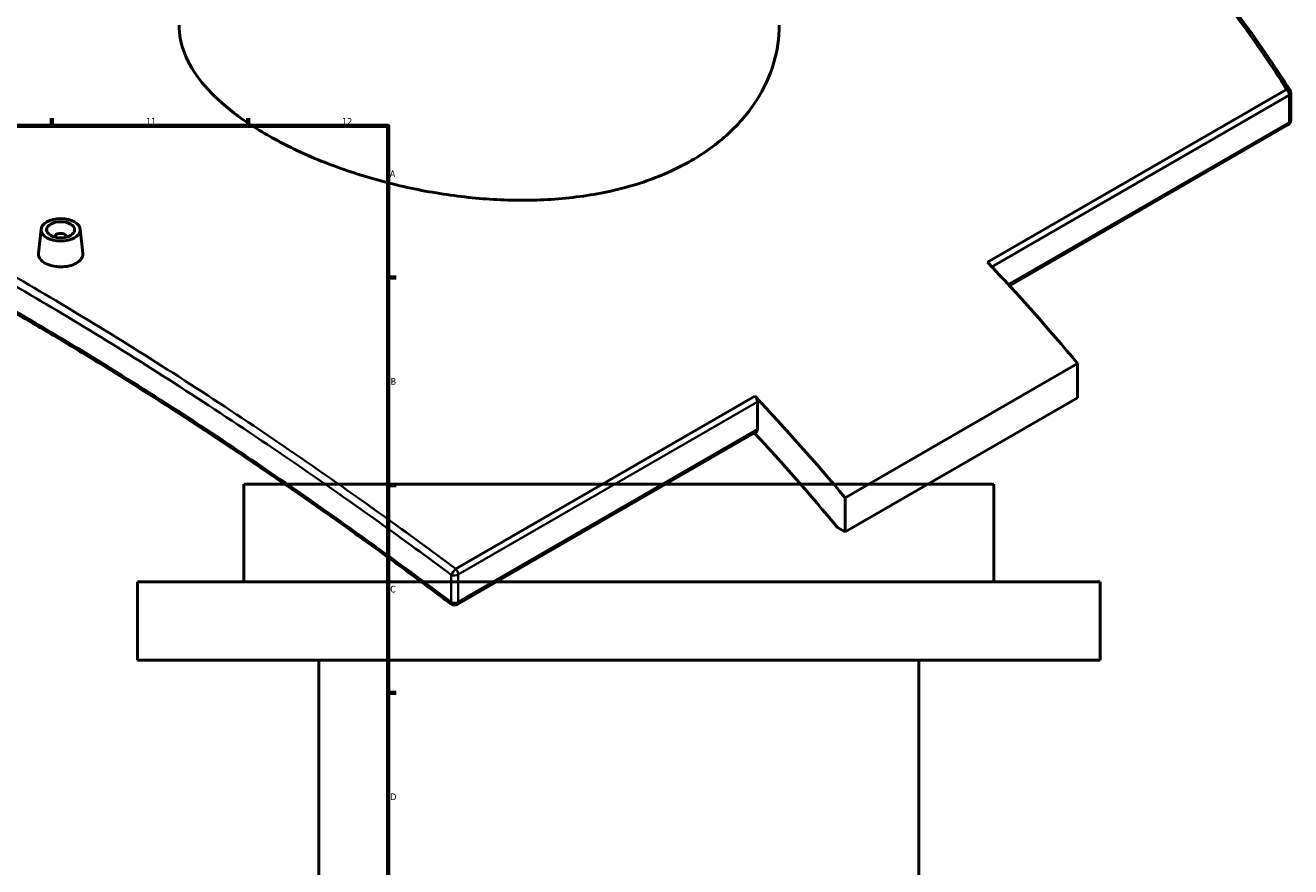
# Model space of a CAD drawing. Header units: millimetres. Extents: x -604 to 1143, y -304 to 894.
# Tile 9 of 10: x 691 to 1143, y 309 to 610. Entities that reach past the tile are written whole.
import ezdxf

# ---------------------------------------------------------------- set-up
doc = ezdxf.new("R2010")
doc.units = ezdxf.units.MM
for name, color, linetype, lineweight in [('Border (ANSI)', 7, 'Continuous', 70), ('Visible (ANSI)', 7, 'Continuous', 50), ('Visible Narrow (ANSI)', 7, 'Continuous', 35)]:
    doc.layers.add(name, color=color, linetype=linetype, lineweight=lineweight)
doc.styles.add('Note Text (ANSI)', font='tahoma.ttf')

# ---------------------------------------------------------------- blocks, each defined once
blk = doc.blocks.new('Borders Default Border')
at = {"layer": 'Border (ANSI)'}
for p, q in [((700.83, 574), (700.83, 576.8)), ((770.92, 574), (770.92, 576.8)), ((821, 519.75), (823.8, 519.75)), ((821, 445.5), (823.8, 445.5)), ((821, 371.25), (823.8, 371.25))]:
    blk.add_line(p, q, dxfattribs=at)
at = {"layer": 'Border (ANSI)', "flags": 128}
blk.add_lwpolyline([(20, 20), (20, 574), (821, 574), (821, 20), (20, 20)], dxfattribs=at)
at = {"layer": 'Border (ANSI)', "color": 5, "true_color": 0x0000ff, "char_height": 2.4, "attachment_point": 7, "style": 'Note Text (ANSI)'}
for s, insert in [('11', (734.43, 574.4)), ('12', (804.52, 574.4)), ('A', (821.58, 555.68)), ('B', (821.87, 481.43)), ('C', (821.71, 407.13)), ('D', (821.72, 332.93))]:
    blk.add_mtext(s, dxfattribs=dict(at, insert=insert))

msp = doc.modelspace()

# ---------------------------------------------------------------- linework, layer by layer
at = {"layer": 'Visible (ANSI)'}
for p, q in [((1143.47, 576.05), (1143.47, 585.8)), ((1142.47, 574.32), (1042.95, 516.86)), ((696.94, 537.1), (696.01, 528.45)), ((701.93, 534.4), (701.93, 534.2)), ((705.93, 534.4), (705.93, 534.2)), ((710.92, 537.1), (711.84, 528.45)), ((1067.31, 489.01), (984.23, 441.05)), ((1067.31, 489.01), (1067.31, 476.77)), ((952.9, 465.55), (952.9, 475.3)), ((1067.31, 476.77), (984.23, 428.8)), ((952.49, 464.64), (845.59, 402.92)), ((1037.38, 445.93), (769.38, 445.93)), ((769.38, 410.93), (769.38, 445.93)), ((1037.38, 410.93), (1037.38, 445.93)), ((984.23, 428.8), (984.23, 441.05)), ((981.54, 430.35), (984.23, 428.8)), ((1075.38, 410.93), (731.38, 410.93)), ((731.38, 382.93), (731.38, 410.93)), ((1075.38, 382.93), (1075.38, 410.93)), ((1075.38, 382.93), (731.38, 382.93)), ((796.18, 210.93), (796.18, 382.93)), ((1010.58, 210.93), (1010.58, 382.93))]:
    msp.add_line(p, q, dxfattribs=at)
for centre, start, end in [((1141.47, 585.8), 0, 32.5422), ((1141.47, 576.05), 300, 0), ((844.59, 404.65), 232.9445, 300)]:
    msp.add_arc(centre, 2, start, end, dxfattribs=at)
for major_axis in [(-7, 0), (5, 0)]:
    msp.add_ellipse((703.93, 536.85), major_axis=major_axis, ratio=0.57735, dxfattribs=at)
for centre, major_axis, start_param, end_param in [((703.93, 534.4), (-2, 0), 2.963882, 6.460896), ((895.03, 218.03), (257.5, -446), 1.863381, 1.961314), ((951.49, 476.12), (1, -1.73), 0.785398, 1.961314), ((811.94, 170.06), (-257.5, 446), 5.004973, 5.102907), ((811.94, 170.06), (250, -433.01), 1.855887, 1.94946), ((951.49, 466.37), (1, -1.73), 0, 0.785398)]:
    msp.add_ellipse(centre, major_axis=major_axis, ratio=0.57735, start_param=start_param, end_param=end_param, dxfattribs=at)
for points, knots in [([(1143.15, 586.88), (1139.82, 592.1), (1136.4, 597.24), (1129.38, 607.31), (1125.79, 612.25), (1118.44, 621.92), (1114.69, 626.65), (1107, 635.88), (1103.08, 640.39), (1095.06, 649.17), (1090.97, 653.45), (1082.64, 661.75), (1078.39, 665.78), (1069.75, 673.58), (1065.35, 677.35), (1056.41, 684.62), (1051.87, 688.13), (1042.65, 694.86), (1037.97, 698.09), (1028.49, 704.26), (1023.68, 707.2), (1016.09, 711.57), (1013.35, 713.09), (1010.6, 714.56)], [5.219656, 5.219656, 5.219656, 5.219656, 7.26831, 7.26831, 9.316963, 9.316963, 11.365616, 11.365616, 13.41427, 13.41427, 15.462923, 15.462923, 17.511577, 17.511577, 19.56023, 19.56023, 21.608883, 21.608883, 23.657537, 23.657537, 25.70619, 25.70619, 26.852807, 26.852807, 26.852807, 26.852807]), ([(929.29, 561.56), (924.51, 558.8), (919.12, 556.34), (907.39, 552.25), (901.05, 550.64), (887.85, 548.36), (880.97, 547.69), (867.14, 547.26), (860.2, 547.49), (846.77, 548.64), (839.82, 549.61), (826, 552.28), (819.12, 553.99), (805.91, 558.01), (799.57, 560.32), (787.85, 565.32), (782.46, 568.02), (772.91, 573.53), (768.43, 576.53), (760.56, 582.85), (757.15, 586.16), (751.69, 592.92), (749.63, 596.38), (746.92, 603.24), (746.28, 606.66), (746.28, 609.96)], [0, 0, 0, 0, 2.025493, 2.025493, 4.050986, 4.050986, 6.076479, 6.076479, 8.101972, 8.101972, 10.127331, 10.127331, 12.15269, 12.15269, 14.17805, 14.17805, 16.203409, 16.203409, 18.228769, 18.228769, 20.254128, 20.254128, 22.279487, 22.279487, 24.304847, 24.304847, 24.304847, 24.304847]), ([(960.68, 609.96), (960.68, 605.5), (960.04, 600.89), (957.34, 591.79), (955.28, 587.29), (949.82, 578.79), (946.41, 574.78), (938.53, 567.54), (934.06, 564.32), (929.29, 561.56)], [56.711665, 56.711665, 56.711665, 56.711665, 58.737158, 58.737158, 60.762651, 60.762651, 62.788144, 62.788144, 64.813637, 64.813637, 64.813637, 64.813637]), ([(843.39, 403.06), (838, 407.12), (832.61, 411.14), (821.84, 419.08), (816.45, 423), (805.69, 430.73), (800.32, 434.54), (789.6, 442.05), (784.26, 445.75), (773.61, 453.03), (768.31, 456.6), (757.76, 463.63), (752.52, 467.08), (742.09, 473.85), (736.91, 477.16), (726.64, 483.65), (721.54, 486.83), (711.45, 493.02), (706.45, 496.05), (696.55, 501.94), (691.66, 504.8), (681.99, 510.38), (677.21, 513.08), (667.79, 518.32), (663.14, 520.85), (653.98, 525.75), (649.47, 528.11), (640.6, 532.65), (636.24, 534.84), (627.67, 539.01), (623.46, 541.01), (615.2, 544.82), (611.16, 546.62), (603.23, 550.05), (599.35, 551.67), (592.71, 554.33), (589.91, 555.41), (583.03, 557.99), (579.01, 559.41), (571.2, 562), (567.4, 563.17), (563.72, 564.22)], [5.250923, 5.250923, 5.250923, 5.250923, 7.30894, 7.30894, 9.366958, 9.366958, 11.424975, 11.424975, 13.482993, 13.482993, 15.541011, 15.541011, 17.599028, 17.599028, 19.657046, 19.657046, 21.715063, 21.715063, 23.773081, 23.773081, 25.831098, 25.831098, 27.889116, 27.889116, 29.947133, 29.947133, 32.005151, 32.005151, 34.063168, 34.063168, 36.121186, 36.121186, 38.179203, 38.179203, 40.237221, 40.237221, 41.780734, 41.780734, 44.096004, 44.096004, 46.411273, 46.411273, 46.411273, 46.411273]), ([(709.54, 524.9), (708.84, 524.5), (707.94, 524.15), (705.99, 523.69), (704.93, 523.58), (702.94, 523.59), (701.87, 523.72), (699.92, 524.19), (699.03, 524.55), (697.62, 525.36), (697.01, 525.87), (696.2, 526.99), (696, 527.6), (696, 528.26), (696.01, 528.35), (696.02, 528.45)], [0, 0, 0, 0, 0.298743, 0.298743, 0.597485, 0.597485, 0.896182, 0.896182, 1.194878, 1.194878, 1.493575, 1.493575, 1.792272, 1.792272, 1.840764, 1.840764, 1.840764, 1.840764]), ([(711.84, 528.45), (711.85, 528.36), (711.86, 528.26), (711.86, 527.58), (711.66, 526.96), (710.85, 525.83), (710.24, 525.31), (709.54, 524.9)], [4.1333327, 4.1333327, 4.1333327, 4.1333327, 4.1820286, 4.1820286, 4.4807711, 4.4807711, 4.7795136, 4.7795136, 4.7795136, 4.7795136])]:
    msp.add_open_spline(points, degree=3, knots=knots, dxfattribs=at)
at = {"layer": 'Visible Narrow (ANSI)'}
for p, q in [((1142.01, 586.99), (1035.12, 525.28)), ((1036.65, 523.65), (1142.88, 584.98)), ((1142.88, 584.98), (1142.88, 575.24)), ((1142.88, 575.24), (1042.54, 517.31)), ((952.03, 477.31), (845.14, 415.59)), ((846.01, 413.58), (952.9, 475.3)), ((952.9, 465.55), (846.01, 403.84)), ((843.54, 413.42), (843.54, 403.67)), ((846.01, 403.84), (846.01, 413.58))]:
    msp.add_line(p, q, dxfattribs=at)
for centre, major_axis, ratio, start_param, end_param in [((1141.47, 585.8), (1.69, 1.08), 0.427078, 0, 0.988143), ((1141.47, 585.8), (1, -1.73), 0.57735, 0.785398, 1.961314), ((1141.47, 585.8), (2, 0), 0.57735, 5.497787, 6.283185), ((1141.47, 576.05), (1, -1.73), 0.57735, 0, 0.785398), ((1141.47, 576.05), (2, 0), 0.57735, 5.497787, 6.283185), ((844.59, 414.4), (-1.19, -1.6), 0.180172, 4.016658, 5.498573), ((844.59, 414.4), (2, 0), 0.57735, 4.159829, 5.497787), ((844.59, 414.4), (-1, 1.73), 0.57735, 3.926991, 5.102907), ((844.59, 404.65), (-1.21, -1.6), 0.173917, 5.499713, 6.283185), ((844.59, 404.65), (-2, 0), 0.57735, 1.018237, 2.356194), ((844.59, 404.65), (1, -1.73), 0.57735, 0, 0.785398)]:
    msp.add_ellipse(centre, major_axis=major_axis, ratio=ratio, start_param=start_param, end_param=end_param, dxfattribs=at)
for points, knots in [([(1010.25, 714.11), (1012.93, 712.67), (1015.59, 711.19), (1018.24, 709.66), (1038.54, 697.94), (1057.82, 683.65), (1093.7, 650.58), (1110.29, 631.82), (1131.15, 603.41), (1136.69, 595.32), (1142.01, 586.99)], [-26.765547, -26.765547, -26.765547, -26.765547, -25.646928, -25.646928, -25.646928, -17.066129, -17.066129, -8.485334, -8.485334, -5.219656, -5.219656, -5.219656, -5.219656]), ([(563.8, 574.93), (569.11, 573.3), (574.63, 571.43), (595.44, 563.76), (611.99, 556.55), (647.8, 539), (667.04, 528.67), (687.31, 516.96), (707.58, 505.26), (728.88, 492.19), (772.66, 463.79), (795.13, 448.47), (826.32, 426.12), (834.94, 419.82), (843.54, 413.42)], [1.284902, 1.284902, 1.284902, 1.284902, 4.551356, 4.551356, 13.131836, 13.131836, 21.712321, 21.712321, 21.712321, 30.292806, 30.292806, 38.873286, 38.873286, 42.139601, 42.139601, 42.139601, 42.139601]), ([(845.14, 415.59), (836.52, 422.02), (827.9, 428.33), (796.68, 450.76), (774.19, 466.12), (730.36, 494.59), (709.03, 507.69), (688.73, 519.41), (668.42, 531.14), (649.14, 541.48), (613.27, 559.03), (596.68, 566.23), (575.58, 573.96), (569.82, 575.89), (564.29, 577.56)], [-42.139601, -42.139601, -42.139601, -42.139601, -38.873286, -38.873286, -30.292806, -30.292806, -21.712321, -21.712321, -21.712321, -13.131836, -13.131836, -4.551356, -4.551356, -1.148852, -1.148852, -1.148852, -1.148852]), ([(843.54, 403.67), (834.18, 410.73), (824.81, 417.65), (793.28, 440.42), (771.22, 455.55), (728.2, 483.58), (707.26, 496.47), (687.31, 507.98), (667.36, 519.5), (648.41, 529.65), (613.11, 546.84), (596.78, 553.88), (575.6, 561.53), (569.57, 563.5), (563.8, 565.18)], [5.250923, 5.250923, 5.250923, 5.250923, 8.815718, 8.815718, 17.259265, 17.259265, 25.702816, 25.702816, 25.702816, 34.146368, 34.146368, 42.589914, 42.589914, 46.154836, 46.154836, 46.154836, 46.154836])]:
    msp.add_open_spline(points, degree=3, knots=knots, dxfattribs=at)

# ---------------------------------------------------------------- block references
msp.add_blockref('Borders Default Border', (0, 0))

doc.saveas('drawing.dxf')
